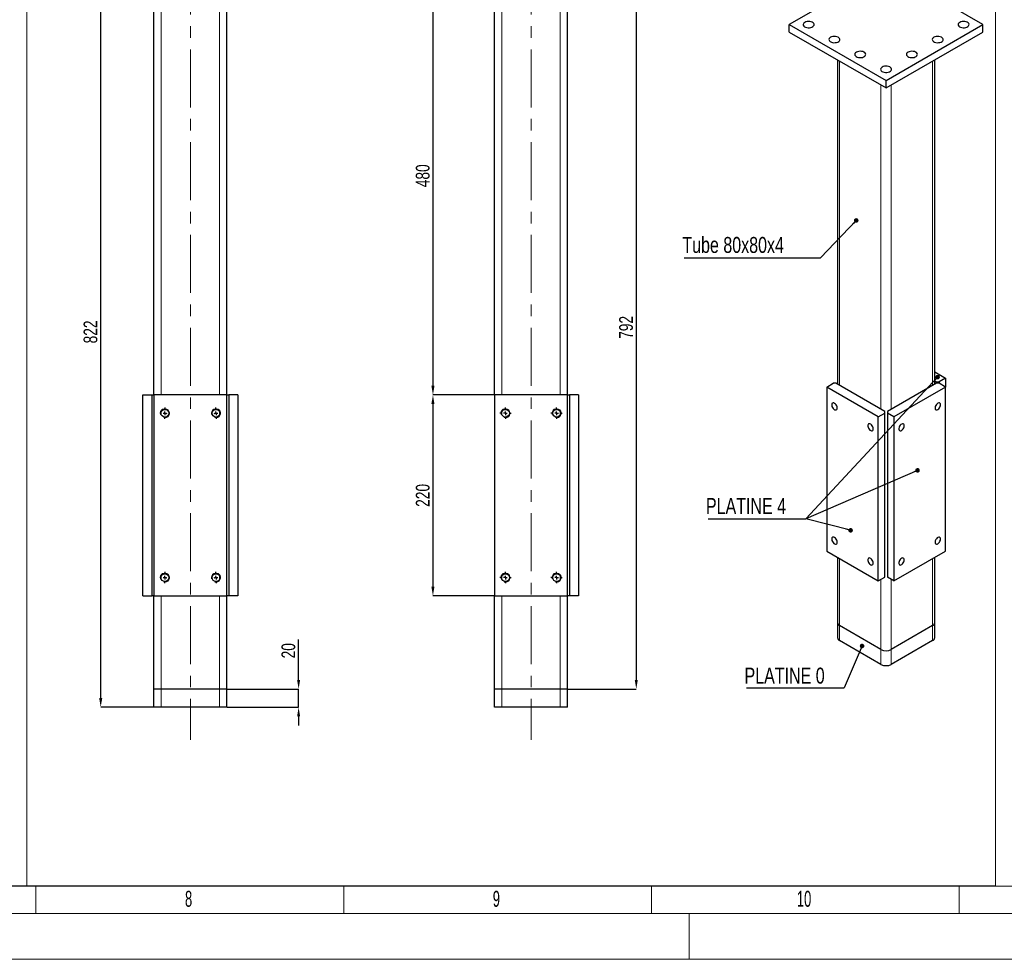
# Model space of a CAD drawing. Header units: millimetres. Extents: x 0 to 841, y 0 to 594.
# Tile 8 of 13: x 484 to 700, y 0 to 206. Entities that reach past the tile are written whole.
import ezdxf

# ---------------------------------------------------------------- set-up
doc = ezdxf.new("R2010")
doc.units = ezdxf.units.MM
doc.header["$PDSIZE"] = -1
doc.linetypes.add('CENTERX2', pattern=[20.32, 12.7, -2.54, 2.54, -2.54])
for name, color, linetype in [('COTES', 1, 'Continuous'), ('NOTES', 6, 'Continuous'), ('TRAIT-FINS', 9, 'Continuous'), ('TRAIT-MIXTES', 3, 'CENTERX2')]:
    doc.layers.add(name, color=color, linetype=linetype)
doc.layers.add('TRAIT-FORT', color=4, linetype='Continuous', lineweight=25)
doc.styles.add('SLDTEXTSTYLE0', font='TXT', dxfattribs={"width": 0.75})
doc.styles.add('SLDTEXTSTYLE1', font='TXT', dxfattribs={"width": 0.605})
doc.dimstyles.new('SLDDIMSTYLE6', dxfattribs={"dimtxt": 3, "dimasz": 2, "dimexe": 0, "dimexo": 0.0625, "dimgap": 0.75, "dimtad": 1, "dimlfac": 5, "dimrnd": 1e-09, "dimzin": 12, "dimdsep": 46, "dimtxsty": 'SLDTEXTSTYLE0', "dimsah": 1, "dimcen": 0.09, "dimadec": 0, "dimazin": 3, "dimtfac": 1, "dimtofl": 0, "dimtmove": 0, "dimatfit": 3, "dimfxl": 1, "dimfrac": 2, "dimtolj": 1, "dimtzin": 12, "dimarcsym": 0})
doc.dimstyles.new('SLDDIMSTYLE7', dxfattribs={"dimtxt": 3, "dimasz": 2, "dimexe": 0, "dimexo": 0.0625, "dimgap": 0.75, "dimtad": 1, "dimlfac": 5, "dimrnd": 1e-09, "dimzin": 12, "dimdsep": 46, "dimtxsty": 'SLDTEXTSTYLE0', "dimsah": 1, "dimcen": 0.09, "dimadec": 0, "dimazin": 3, "dimtfac": 1, "dimtmove": 0, "dimatfit": 0, "dimfxl": 1, "dimfrac": 2, "dimtolj": 1, "dimtzin": 12, "dimarcsym": 0})
doc.dimstyles.new('SLDDIMSTYLE9', dxfattribs={"dimtxt": 0.18, "dimasz": 1, "dimexe": 0, "dimexo": 0.0625, "dimgap": 0, "dimtad": 0, "dimtih": 1, "dimtoh": 1, "dimdec": 0, "dimrnd": 1e-09, "dimzin": 0, "dimdsep": 46, "dimtxsty": 'Standard', "dimblk1": 'DOT', "dimblk2": 'DOT', "dimsah": 1, "dimcen": 0.09, "dimadec": 0, "dimazin": 0, "dimtfac": 1, "dimtdec": 0, "dimtofl": 0, "dimtmove": 0, "dimatfit": 3, "dimldrblk": 'DOT', "dimfxl": 1, "dimfrac": 2, "dimtolj": 1, "dimtzin": 0, "dimarcsym": 0})

# ---------------------------------------------------------------- blocks, each defined once
blk = doc.blocks.new('_D_31')
at = {"layer": 'COTES', "color": 0, "lineweight": -2, "transparency": 16777216}
for p, q in [((581.29, 219.54), (574.87, 219.54)), ((574.87, 217.54), (574.87, 125.54)), ((588.29, 123.54), (574.87, 123.54))]:
    blk.add_line(p, q, dxfattribs=at)
at = {"layer": 'COTES', "color": 0, "transparency": 16777216}
for points in [[(574.53, 217.54), (575.2, 217.54), (574.87, 219.54)], [(574.53, 125.54), (575.2, 125.54), (574.87, 123.54)]]:
    blk.add_solid(points, dxfattribs=at)
at = {"layer": 'Defpoints', "color": 0, "transparency": 16777216}
for p in [(581.36, 219.54), (574.87, 123.54), (588.36, 123.54)]:
    blk.add_point(p, dxfattribs=at)
at = {"layer": 'COTES', "color": 0, "transparency": 16777216, "insert": (571.12, 171.54), "char_height": 3, "attachment_point": 2, "rotation": 90, "style": 'SLDTEXTSTYLE0'}
blk.add_mtext('\\A1;480', dxfattribs=at)
blk = doc.blocks.new('_D_32')
at = {"layer": 'COTES', "color": 0, "lineweight": -2, "transparency": 16777216}
for p, q in [((588.29, 123.54), (574.87, 123.54)), ((574.87, 121.54), (574.87, 81.54)), ((588.29, 79.54), (574.87, 79.54))]:
    blk.add_line(p, q, dxfattribs=at)
at = {"layer": 'COTES', "color": 0, "transparency": 16777216}
for points in [[(574.53, 121.54), (575.2, 121.54), (574.87, 123.54)], [(574.53, 81.54), (575.2, 81.54), (574.87, 79.54)]]:
    blk.add_solid(points, dxfattribs=at)
at = {"layer": 'Defpoints', "color": 0, "transparency": 16777216}
for p in [(588.36, 123.54), (574.87, 79.54), (588.36, 79.54)]:
    blk.add_point(p, dxfattribs=at)
at = {"layer": 'COTES', "color": 0, "transparency": 16777216, "insert": (571.12, 101.54), "char_height": 3, "attachment_point": 2, "rotation": 90, "style": 'SLDTEXTSTYLE0'}
blk.add_mtext('\\A1;220', dxfattribs=at)
blk = doc.blocks.new('_D_33')
at = {"layer": 'COTES', "color": 0, "lineweight": -2, "transparency": 16777216}
for p, q in [((611.42, 217.54), (619.41, 217.54)), ((619.41, 215.54), (619.41, 61.14)), ((604.42, 59.14), (619.41, 59.14))]:
    blk.add_line(p, q, dxfattribs=at)
at = {"layer": 'COTES', "color": 0, "transparency": 16777216}
for points in [[(619.07, 215.54), (619.74, 215.54), (619.41, 217.54)], [(619.07, 61.14), (619.74, 61.14), (619.41, 59.14)]]:
    blk.add_solid(points, dxfattribs=at)
at = {"layer": 'Defpoints', "color": 0, "transparency": 16777216}
for p in [(611.36, 217.54), (604.36, 59.14), (619.41, 59.14)]:
    blk.add_point(p, dxfattribs=at)
at = {"layer": 'COTES', "color": 0, "transparency": 16777216, "insert": (615.66, 138.34), "char_height": 3, "attachment_point": 2, "rotation": 90, "style": 'SLDTEXTSTYLE0'}
blk.add_mtext('\\A1;792', dxfattribs=at)
blk = doc.blocks.new('SW_CENTERMARKSYMBOL_24')
at = {"layer": 'TRAIT-MIXTES', "color": 0}
for p, q in [((-0.8, 0), (-1.25, 0)), ((0, 0), (-0.4, 0)), ((0, 0.8), (0, 1.25)), ((0, 0), (0, 0.4)), ((0, 0), (0, -0.4)), ((0, 0), (0.4, 0)), ((0.8, 0), (1.25, 0)), ((0, -0.8), (0, -1.25))]:
    blk.add_line(p, q, dxfattribs=at)
blk = doc.blocks.new('SW_CENTERMARKSYMBOL_25')
at = {"layer": 'TRAIT-MIXTES', "color": 0}
for p, q in [((-0.8, 0), (-1.25, 0)), ((0, 0), (-0.4, 0)), ((0, 0.8), (0, 1.25)), ((0, 0), (0, 0.4)), ((0, 0), (0, -0.4)), ((0, 0), (0.4, 0)), ((0.8, 0), (1.25, 0)), ((0, -0.8), (0, -1.25))]:
    blk.add_line(p, q, dxfattribs=at)
blk = doc.blocks.new('SW_CENTERMARKSYMBOL_26')
at = {"layer": 'TRAIT-MIXTES', "color": 0}
for p, q in [((-0.8, 0), (-1.25, 0)), ((0, 0), (-0.4, 0)), ((0, 0.8), (0, 1.25)), ((0, 0), (0, 0.4)), ((0, 0), (0, -0.4)), ((0, 0), (0.4, 0)), ((0.8, 0), (1.25, 0)), ((0, -0.8), (0, -1.25))]:
    blk.add_line(p, q, dxfattribs=at)
blk = doc.blocks.new('SW_CENTERMARKSYMBOL_27')
at = {"layer": 'TRAIT-MIXTES', "color": 0}
for p, q in [((-0.8, 0), (-1.25, 0)), ((0, 0), (-0.4, 0)), ((0, 0.8), (0, 1.25)), ((0, 0), (0, 0.4)), ((0, 0), (0, -0.4)), ((0, 0), (0.4, 0)), ((0.8, 0), (1.25, 0)), ((0, -0.8), (0, -1.25))]:
    blk.add_line(p, q, dxfattribs=at)
blk = doc.blocks.new('SW_NOTE_10')
at = {"layer": 'NOTES', "color": 0}
blk.add_line((-21.36, 0), (0, 0), dxfattribs=at)
blk.add_line((-21.36, 0), (0, 0), dxfattribs=at)
blk.add_line((-21.36, 0), (0, 0), dxfattribs=at)
at = {"layer": 'NOTES', "color": 0, "insert": (-21.85, 4.57), "char_height": 3.5, "attachment_point": 1, "style": 'SLDTEXTSTYLE0'}
blk.add_mtext('PLATINE 4', dxfattribs=at)
blk = doc.blocks.new('_DOT')
at = {"color": 0, "linetype": 'ByBlock', "lineweight": -2}
blk.add_line((-0.5, 0), (-1, 0), dxfattribs=at)
at = {"color": 0, "linetype": 'ByBlock', "const_width": 0.5}
blk.add_lwpolyline([(-0.25, 0, 1), (0.25, 0, 1)], format="xyb", close=True, dxfattribs=at)
blk = doc.blocks.new('SW_NOTE_11')
at = {"layer": 'NOTES', "color": 0}
blk.add_line((-21.36, 0), (0, 0), dxfattribs=at)
at = {"layer": 'NOTES', "color": 0, "insert": (-21.8, 4.4), "char_height": 3.5, "attachment_point": 1, "style": 'SLDTEXTSTYLE0'}
blk.add_mtext('PLATINE 0', dxfattribs=at)
blk = doc.blocks.new('SW_NOTE_12')
at = {"layer": 'NOTES', "color": 0}
blk.add_line((-29.87, 0), (0, 0), dxfattribs=at)
at = {"layer": 'NOTES', "color": 0, "insert": (-30.27, 4.56), "char_height": 3.5, "attachment_point": 1, "style": 'SLDTEXTSTYLE0'}
blk.add_mtext('Tube 80x80x4', dxfattribs=at)
blk = doc.blocks.new('_D_41')
at = {"layer": 'COTES', "color": 0, "lineweight": -2, "transparency": 16777216}
for p, q in [((545.44, 61.14), (545.44, 69.96)), ((529.81, 59.14), (545.44, 59.14)), ((545.44, 55.14), (545.44, 59.14)), ((529.81, 55.14), (545.44, 55.14)), ((545.44, 53.14), (545.44, 51.14))]:
    blk.add_line(p, q, dxfattribs=at)
at = {"layer": 'COTES', "color": 0, "transparency": 16777216}
for points in [[(545.11, 61.14), (545.78, 61.14), (545.44, 59.14)], [(545.11, 53.14), (545.78, 53.14), (545.44, 55.14)]]:
    blk.add_solid(points, dxfattribs=at)
at = {"layer": 'Defpoints', "color": 0, "transparency": 16777216}
for p in [(529.75, 59.14), (545.44, 59.14), (529.75, 55.14)]:
    blk.add_point(p, dxfattribs=at)
at = {"layer": 'COTES', "color": 0, "transparency": 16777216, "insert": (541.69, 67.52), "char_height": 3, "attachment_point": 2, "rotation": 90, "style": 'SLDTEXTSTYLE0'}
blk.add_mtext('\\A1;20', dxfattribs=at)
blk = doc.blocks.new('_D_42')
at = {"layer": 'COTES', "color": 0, "lineweight": -2, "transparency": 16777216}
for p, q in [((506.69, 219.54), (502.09, 219.54)), ((502.09, 57.14), (502.09, 217.54)), ((513.69, 55.14), (502.09, 55.14))]:
    blk.add_line(p, q, dxfattribs=at)
at = {"layer": 'COTES', "color": 0, "transparency": 16777216}
for points in [[(501.76, 217.54), (502.43, 217.54), (502.09, 219.54)], [(501.76, 57.14), (502.43, 57.14), (502.09, 55.14)]]:
    blk.add_solid(points, dxfattribs=at)
at = {"layer": 'Defpoints', "color": 0, "transparency": 16777216}
for p in [(502.09, 219.54), (506.75, 219.54), (513.75, 55.14)]:
    blk.add_point(p, dxfattribs=at)
at = {"layer": 'COTES', "color": 0, "transparency": 16777216, "insert": (498.34, 137.34), "char_height": 3, "attachment_point": 2, "rotation": 90, "style": 'SLDTEXTSTYLE0'}
blk.add_mtext('\\A1;822', dxfattribs=at)
blk = doc.blocks.new('SW_CENTERMARKSYMBOL_41')
at = {"layer": 'TRAIT-MIXTES', "color": 0}
for p, q in [((0.04, 36.8), (0.06, 37.25)), ((11.16, 36.8), (11.14, 37.25)), ((-0.04, 35.2), (-0.06, 34.75)), ((0, 36), (-0.02, 35.6)), ((0, 36), (0.02, 36.4)), ((11.2, 36), (11.18, 36.4)), ((11.2, 36), (11.22, 35.6)), ((11.24, 35.2), (11.26, 34.75)), ((0, 0), (-0.02, -0.4)), ((0, 0), (0.02, 0.4)), ((0.03, 0.8), (0.05, 1.25)), ((11.17, 0.8), (11.15, 1.25)), ((11.2, 0), (11.18, 0.4)), ((11.2, 0), (11.22, -0.4)), ((-0.03, -0.8), (-0.05, -1.25)), ((11.23, -0.8), (11.25, -1.25))]:
    blk.add_line(p, q, dxfattribs=at)
for radius, start, end in [(109.17, 266.8497, 267.0596), (109.17, 267.0596, 267.2696), (109.17, 272.7304, 272.9404), (109.17, 272.9404, 273.1503), (145.13, 267.6308, 267.7887), (145.13, 272.2113, 272.3692), (145.13, 267.7887, 267.9466), (145.13, 272.0534, 272.2113)]:
    blk.add_arc((5.6, 145.02), radius, start, end, dxfattribs=at)

msp = doc.modelspace()

# ---------------------------------------------------------------- linework, layer by layer
at = {"lineweight": 18}
for p, q in [((485.9035, 305.8674), (485.9035, 16.0142)), ((698.1101, 305.8674), (698.1101, 16.0142)), ((16.001, 15.9431), (825.001, 15.9431)), ((16.0906, 16.0142), (698.1101, 16.0142)), ((647.001, 15.9431), (469.001, 15.9431)), ((487.9179, 9.9431), (487.9179, 15.9431)), ((555.3346, 9.9431), (555.3346, 15.9431)), ((622.7513, 9.9431), (622.7513, 15.9431)), ((690.168, 9.9431), (690.168, 15.9431)), ((831.001, 9.9431), (10.001, 9.9431)), ((631.001, -0.0569), (631.001, 9.9431)), ((841.001, -0.0569), (0.001, -0.0569))]:
    msp.add_line(p, q, dxfattribs=at)
at = {"layer": 'TRAIT-FINS', "lineweight": 18}
for p, q in [((515.3517, 123.5369), (515.3517, 217.5369)), ((528.1517, 123.5369), (528.1517, 217.5369)), ((589.9553, 123.5369), (589.9553, 217.5369)), ((602.7553, 123.5369), (602.7553, 217.5369)), ((663.9442, 125.6032), (663.9442, 196.6432)), ((684.3088, 125.6032), (684.3088, 196.6432)), ((672.9951, 120.3782), (672.9951, 191.4182)), ((675.2579, 120.3782), (675.2579, 191.4182)), ((515.3517, 119.2497), (515.3517, 119.8241)), ((528.1517, 119.2497), (528.1517, 119.8241)), ((589.9553, 119.2497), (589.9553, 119.8241)), ((602.7553, 119.2497), (602.7553, 119.8241)), ((663.9442, 73.018), (663.9442, 87.7161)), ((684.3088, 73.018), (684.3088, 87.7161)), ((515.3517, 83.2497), (515.3517, 83.8241)), ((528.1517, 83.2497), (528.1517, 83.8241)), ((589.9553, 83.2497), (589.9553, 83.8241)), ((602.7553, 83.2497), (602.7553, 83.8241)), ((672.9951, 67.793), (672.9951, 83.1442)), ((675.2579, 67.793), (675.2579, 83.1442)), ((515.3517, 59.1369), (515.3517, 79.5369)), ((528.1517, 59.1369), (528.1517, 79.5369)), ((589.9553, 59.1369), (589.9553, 79.5369)), ((602.7553, 59.1369), (602.7553, 79.5369)), ((663.9442, 69.7518), (663.9442, 73.018)), ((684.3088, 69.7518), (684.3088, 73.018)), ((672.9951, 64.5268), (672.9951, 67.793)), ((675.2579, 64.5268), (675.2579, 67.793)), ((515.3517, 55.1369), (515.3517, 59.1369)), ((528.1517, 55.1369), (528.1517, 59.1369)), ((589.9553, 55.1369), (589.9553, 59.1369)), ((602.7553, 55.1369), (602.7553, 59.1369))]:
    msp.add_line(p, q, dxfattribs=at)
for centre in [(516.1517, 119.5369), (527.3517, 119.5369), (590.7553, 119.5369), (590.7553, 119.5369), (601.9553, 119.5369), (601.9553, 119.5369), (516.1517, 83.5369), (527.3517, 83.5369), (590.7553, 83.5369), (590.7553, 83.5369), (601.9553, 83.5369), (601.9553, 83.5369)]:
    msp.add_arc(centre, 1, 255, 195, dxfattribs=at)
at = {"layer": 'TRAIT-FORT', "lineweight": 25}
for p, q in [((513.7517, 123.5369), (513.7517, 217.5369)), ((529.7517, 123.5369), (529.7517, 217.5369)), ((588.3553, 123.5369), (588.3553, 217.5369)), ((604.3553, 123.5369), (604.3553, 217.5369)), ((674.1265, 216.8904), (652.9133, 204.6443)), ((695.3397, 204.6443), (674.1265, 216.8904)), ((652.9133, 204.6443), (674.1265, 192.3982)), ((652.9133, 203.0112), (652.9133, 204.6443)), ((652.9133, 203.0112), (674.1265, 190.7651)), ((674.1265, 192.3982), (695.3397, 204.6443)), ((674.1265, 190.7651), (695.3397, 203.0112)), ((695.3397, 203.0112), (695.3397, 204.6443)), ((663.4755, 196.9138), (663.4755, 125.8738)), ((684.7775, 125.8738), (684.7775, 196.9138)), ((674.1265, 190.7651), (674.1265, 192.3982)), ((684.7775, 128.5983), (687.1373, 127.2361)), ((661.1157, 125.2767), (662.53, 126.0931)), ((672.4295, 118.7454), (661.1157, 125.2767)), ((661.1157, 125.2767), (661.1157, 89.3489)), ((663.0956, 126.0931), (662.53, 126.0931)), ((673.8437, 119.8884), (663.0956, 126.0931)), ((685.1574, 126.0931), (674.4094, 119.8884)), ((687.1373, 125.2767), (675.8236, 118.7454)), ((684.7775, 126.639), (685.1574, 126.4196)), ((685.1574, 126.4196), (685.7231, 126.4196)), ((685.1574, 126.0931), (685.1574, 126.4196)), ((685.7231, 126.0931), (685.1574, 126.0931)), ((687.1373, 127.2361), (685.7231, 126.4196)), ((685.7231, 126.4196), (685.7231, 126.0931)), ((687.1373, 125.2767), (685.7231, 126.0931)), ((687.1373, 127.2361), (687.1373, 125.2767)), ((687.1373, 89.3489), (687.1373, 125.2767)), ((511.3517, 79.5369), (511.3517, 123.5369)), ((511.3517, 123.5369), (513.3517, 123.5369)), ((513.3517, 79.5369), (513.3517, 123.5369)), ((513.3517, 123.5369), (513.7517, 123.5369)), ((529.7517, 123.5369), (513.7517, 123.5369)), ((513.7517, 123.5369), (513.7517, 79.5369)), ((529.7517, 79.5369), (529.7517, 123.5369)), ((529.7517, 123.5369), (530.1517, 123.5369)), ((530.1517, 123.5369), (530.1517, 79.5369)), ((532.1517, 123.5369), (530.1517, 123.5369)), ((532.1517, 123.5369), (532.1517, 79.5369)), ((588.3553, 123.5369), (588.3553, 79.5369)), ((604.3553, 123.5369), (588.3553, 123.5369)), ((604.3553, 79.5369), (604.3553, 123.5369)), ((604.3553, 123.5369), (604.7553, 123.5369)), ((604.7553, 123.5369), (604.7553, 79.5369)), ((606.7553, 123.5369), (604.7553, 123.5369)), ((606.7553, 123.5369), (606.7553, 79.5369)), ((672.4295, 118.7454), (673.8437, 119.5618)), ((672.4295, 82.8176), (672.4295, 118.7454)), ((673.8437, 119.5618), (673.8437, 119.8884)), ((673.8437, 83.634), (673.8437, 119.5618)), ((674.4094, 119.8884), (674.4094, 119.5618)), ((675.8236, 118.7454), (674.4094, 119.5618)), ((674.4094, 119.5618), (674.4094, 83.634)), ((675.8236, 118.7454), (675.8236, 82.8176)), ((661.1157, 89.3489), (672.4295, 82.8176)), ((675.8236, 82.8176), (687.1373, 89.3489)), ((663.4755, 87.9866), (663.4755, 73.6711)), ((684.7775, 73.6711), (684.7775, 87.9866)), ((672.4295, 82.8176), (673.8437, 83.634)), ((675.8236, 82.8176), (674.4094, 83.634)), ((511.3517, 79.5369), (513.3517, 79.5369)), ((513.7517, 79.5369), (513.3517, 79.5369)), ((513.7517, 59.1369), (513.7517, 79.5369)), ((513.7517, 79.5369), (529.7517, 79.5369)), ((529.7517, 59.1369), (529.7517, 79.5369)), ((530.1517, 79.5369), (529.7517, 79.5369)), ((532.1517, 79.5369), (530.1517, 79.5369)), ((588.3553, 59.1369), (588.3553, 79.5369)), ((588.3553, 79.5369), (604.3553, 79.5369)), ((604.3553, 59.1369), (604.3553, 79.5369)), ((604.7553, 79.5369), (604.3553, 79.5369)), ((606.7553, 79.5369), (604.7553, 79.5369)), ((663.4755, 73.6711), (663.4755, 70.405)), ((684.7775, 70.405), (684.7775, 73.6711)), ((672.9951, 67.793), (663.9442, 73.018)), ((684.3088, 73.018), (675.2579, 67.793)), ((672.9951, 64.5268), (663.9442, 69.7518)), ((684.3088, 69.7518), (675.2579, 64.5268)), ((515.3517, 59.1369), (513.7517, 59.1369)), ((513.7517, 55.1369), (513.7517, 59.1369)), ((528.1517, 59.1369), (515.3517, 59.1369)), ((529.7517, 59.1369), (528.1517, 59.1369)), ((529.7517, 55.1369), (529.7517, 59.1369)), ((589.9553, 59.1369), (588.3553, 59.1369)), ((588.3553, 55.1369), (588.3553, 59.1369)), ((602.7553, 59.1369), (589.9553, 59.1369)), ((604.3553, 59.1369), (602.7553, 59.1369)), ((604.3553, 55.1369), (604.3553, 59.1369)), ((515.3517, 55.1369), (513.7517, 55.1369)), ((528.1517, 55.1369), (515.3517, 55.1369)), ((529.7517, 55.1369), (528.1517, 55.1369)), ((589.9553, 55.1369), (588.3553, 55.1369)), ((602.7553, 55.1369), (589.9553, 55.1369)), ((604.3553, 55.1369), (602.7553, 55.1369))]:
    msp.add_line(p, q, dxfattribs=at)
at = {"layer": 'TRAIT-FORT', "lineweight": 25, "flags": 128}
for points in [[(656.3074, 205.1341), (656.1231, 204.9969), (656.0036, 204.8376), (655.9565, 204.666), (655.9848, 204.4932), (656.0867, 204.3298), (656.2558, 204.1862), (656.4814, 204.0713), (656.7495, 203.9925), (657.043, 203.9546), (657.3437, 203.9601), (657.6325, 204.0085), (657.8914, 204.0969), (658.1041, 204.2197), (658.2573, 204.3692), (658.3412, 204.5359), (658.3506, 204.7095), (658.285, 204.8789), (658.1484, 205.0337), (657.9495, 205.1639), (657.7007, 205.2615), (657.4177, 205.3203), (657.1183, 205.3367), (656.8212, 205.3095), (656.5451, 205.2406), (656.3074, 205.1341)], [(690.2485, 205.1341), (690.0642, 204.9969), (689.9447, 204.8376), (689.8977, 204.666), (689.926, 204.4932), (690.0279, 204.3298), (690.1969, 204.1862), (690.4226, 204.0713), (690.6906, 203.9925), (690.9841, 203.9546), (691.2848, 203.9601), (691.5737, 204.0085), (691.8326, 204.0969), (692.0453, 204.2197), (692.1984, 204.3692), (692.2823, 204.5359), (692.2917, 204.7095), (692.2261, 204.8789), (692.0896, 205.0337), (691.8906, 205.1639), (691.6419, 205.2615), (691.3588, 205.3203), (691.0594, 205.3367), (690.7623, 205.3095), (690.4862, 205.2406), (690.2485, 205.1341)], [(661.9643, 201.8685), (661.7799, 201.7313), (661.6604, 201.5719), (661.6134, 201.4004), (661.6417, 201.2275), (661.7436, 201.0642), (661.9127, 200.9205), (662.1383, 200.8057), (662.4063, 200.7269), (662.6999, 200.689), (663.0005, 200.6944), (663.2894, 200.7429), (663.5483, 200.8313), (663.761, 200.9541), (663.9141, 201.1035), (663.998, 201.2703), (664.0075, 201.4438), (663.9419, 201.6133), (663.8053, 201.768), (663.6064, 201.8983), (663.3576, 201.9959), (663.0746, 202.0547), (662.7751, 202.0711), (662.478, 202.0439), (662.202, 201.9749), (661.9643, 201.8685)], [(684.5917, 201.8685), (684.4073, 201.7313), (684.2879, 201.5719), (684.2408, 201.4004), (684.2691, 201.2275), (684.371, 201.0642), (684.5401, 200.9205), (684.7657, 200.8057), (685.0337, 200.7269), (685.3273, 200.689), (685.6279, 200.6944), (685.9168, 200.7429), (686.1757, 200.8313), (686.3884, 200.9541), (686.5415, 201.1035), (686.6254, 201.2703), (686.6349, 201.4438), (686.5693, 201.6133), (686.4327, 201.768), (686.2338, 201.8983), (685.985, 201.9959), (685.702, 202.0547), (685.4025, 202.0711), (685.1054, 202.0439), (684.8294, 201.9749), (684.5917, 201.8685)], [(667.6211, 198.6029), (667.4368, 198.4657), (667.3173, 198.3063), (667.2702, 198.1348), (667.2986, 197.9619), (667.4004, 197.7985), (667.5695, 197.6549), (667.7952, 197.5401), (668.0632, 197.4612), (668.3567, 197.4233), (668.6574, 197.4288), (668.9462, 197.4772), (669.2051, 197.5656), (669.4178, 197.6884), (669.571, 197.8379), (669.6549, 198.0046), (669.6643, 198.1782), (669.5987, 198.3477), (669.4622, 198.5024), (669.2632, 198.6327), (669.0144, 198.7303), (668.7314, 198.7891), (668.432, 198.8054), (668.1349, 198.7783), (667.8588, 198.7093), (667.6211, 198.6029)], [(678.9348, 198.6029), (678.7505, 198.4657), (678.631, 198.3063), (678.584, 198.1348), (678.6123, 197.9619), (678.7142, 197.7985), (678.8832, 197.6549), (679.1089, 197.5401), (679.3769, 197.4612), (679.6704, 197.4233), (679.9711, 197.4288), (680.2599, 197.4772), (680.5189, 197.5656), (680.7316, 197.6884), (680.8847, 197.8379), (680.9686, 198.0046), (680.978, 198.1782), (680.9124, 198.3477), (680.7759, 198.5024), (680.5769, 198.6327), (680.3282, 198.7303), (680.0451, 198.7891), (679.7457, 198.8054), (679.4486, 198.7783), (679.1725, 198.7093), (678.9348, 198.6029)], [(673.278, 195.3372), (673.0936, 195.2), (672.9742, 195.0407), (672.9271, 194.8691), (672.9554, 194.6963), (673.0573, 194.5329), (673.2264, 194.3893), (673.452, 194.2744), (673.72, 194.1956), (674.0136, 194.1577), (674.3142, 194.1632), (674.6031, 194.2116), (674.862, 194.3), (675.0747, 194.4228), (675.2278, 194.5723), (675.3117, 194.739), (675.3212, 194.9126), (675.2556, 195.082), (675.119, 195.2368), (674.9201, 195.367), (674.6713, 195.4646), (674.3883, 195.5234), (674.0888, 195.5398), (673.7917, 195.5126), (673.5157, 195.4437), (673.278, 195.3372)], [(663.4138, 120.6838), (663.3871, 120.9038), (663.3094, 121.1351), (663.1875, 121.3571), (663.0324, 121.5501), (662.8577, 121.697), (662.6791, 121.7847), (662.5123, 121.8054), (662.3722, 121.7573), (662.2713, 121.6446), (662.2185, 121.4774), (662.2185, 121.2705), (662.2713, 121.0423), (662.3722, 120.8131), (662.5123, 120.6032), (662.6791, 120.4314), (662.8577, 120.3128), (663.0324, 120.258), (663.1875, 120.2719), (663.3094, 120.3532), (663.3871, 120.4947), (663.4138, 120.6838)], [(686.0413, 121.3778), (686.0146, 121.567), (685.9368, 121.7085), (685.815, 121.7898), (685.6598, 121.8037), (685.4851, 121.7489), (685.3065, 121.6303), (685.1397, 121.4584), (684.9996, 121.2486), (684.8987, 121.0194), (684.8459, 120.7912), (684.8459, 120.5843), (684.8987, 120.4171), (684.9996, 120.3044), (685.1397, 120.2563), (685.3065, 120.277), (685.4851, 120.3646), (685.6598, 120.5115), (685.815, 120.7045), (685.9368, 120.9265), (686.0146, 121.1578), (686.0413, 121.3778)], [(671.3334, 116.112), (671.3067, 116.332), (671.229, 116.5632), (671.1071, 116.7852), (670.952, 116.9783), (670.7773, 117.1251), (670.5987, 117.2128), (670.4319, 117.2335), (670.2918, 117.1854), (670.1909, 117.0727), (670.1381, 116.9055), (670.1381, 116.6986), (670.1909, 116.4704), (670.2918, 116.2412), (670.4319, 116.0314), (670.5987, 115.8595), (670.7773, 115.7409), (670.952, 115.6861), (671.1071, 115.7), (671.229, 115.7813), (671.3067, 115.9228), (671.3334, 116.112)], [(678.1217, 116.8059), (678.095, 116.9951), (678.0172, 117.1366), (677.8954, 117.2179), (677.7402, 117.2318), (677.5655, 117.177), (677.3869, 117.0584), (677.2201, 116.8865), (677.08, 116.6767), (676.9791, 116.4475), (676.9263, 116.2193), (676.9263, 116.0124), (676.9791, 115.8452), (677.08, 115.7325), (677.2201, 115.6844), (677.3869, 115.7051), (677.5655, 115.7927), (677.7402, 115.9396), (677.8954, 116.1326), (678.0172, 116.3546), (678.095, 116.5859), (678.1217, 116.8059)], [(663.4138, 91.2884), (663.3871, 91.5084), (663.3094, 91.7396), (663.1875, 91.9617), (663.0324, 92.1547), (662.8577, 92.3015), (662.6791, 92.3892), (662.5123, 92.4099), (662.3722, 92.3618), (662.2713, 92.2491), (662.2185, 92.0819), (662.2185, 91.875), (662.2713, 91.6468), (662.3722, 91.4176), (662.5123, 91.2078), (662.6791, 91.0359), (662.8577, 90.9173), (663.0324, 90.8625), (663.1875, 90.8764), (663.3094, 90.9577), (663.3871, 91.0992), (663.4138, 91.2884)], [(686.0413, 91.9823), (686.0146, 92.1715), (685.9368, 92.313), (685.815, 92.3943), (685.6598, 92.4082), (685.4851, 92.3534), (685.3065, 92.2348), (685.1397, 92.0629), (684.9996, 91.8531), (684.8987, 91.6239), (684.8459, 91.3957), (684.8459, 91.1888), (684.8987, 91.0216), (684.9996, 90.9089), (685.1397, 90.8608), (685.3065, 90.8815), (685.4851, 90.9692), (685.6598, 91.116), (685.815, 91.3091), (685.9368, 91.5311), (686.0146, 91.7623), (686.0413, 91.9823)], [(671.3334, 86.7165), (671.3067, 86.9365), (671.229, 87.1678), (671.1071, 87.3898), (670.952, 87.5828), (670.7773, 87.7297), (670.5987, 87.8173), (670.4319, 87.838), (670.2918, 87.7899), (670.1909, 87.6772), (670.1381, 87.51), (670.1381, 87.3031), (670.1909, 87.0749), (670.2918, 86.8457), (670.4319, 86.6359), (670.5987, 86.464), (670.7773, 86.3454), (670.952, 86.2906), (671.1071, 86.3045), (671.229, 86.3858), (671.3067, 86.5273), (671.3334, 86.7165)], [(678.1217, 87.4104), (678.095, 87.5996), (678.0172, 87.7411), (677.8954, 87.8224), (677.7402, 87.8363), (677.5655, 87.7815), (677.3869, 87.6629), (677.2201, 87.4911), (677.08, 87.2812), (676.9791, 87.052), (676.9263, 86.8238), (676.9263, 86.6169), (676.9791, 86.4497), (677.08, 86.337), (677.2201, 86.2889), (677.3869, 86.3096), (677.5655, 86.3973), (677.7402, 86.5442), (677.8954, 86.7372), (678.0172, 86.9592), (678.095, 87.1904), (678.1217, 87.4104)]]:
    msp.add_lwpolyline(points, dxfattribs=at)
at = {"layer": 'TRAIT-FORT', "lineweight": 25}
for centre in [(516.1517, 119.5369), (527.3517, 119.5369), (590.7553, 119.5369), (601.9553, 119.5369), (516.1517, 83.5369), (527.3517, 83.5369), (590.7553, 83.5369), (601.9553, 83.5369)]:
    msp.add_circle(centre, 0.85, dxfattribs=at)
for centre, radius, start, end in [((664.2763, 73.751), 0.8047, 185.694799, 245.625342), ((683.9767, 73.751), 0.8047, 294.374658, 354.305201), ((664.2763, 70.4848), 0.8047, 185.694799, 245.625342), ((683.9767, 70.4848), 0.8047, 294.374658, 354.305201), ((674.1265, 69.9765), 2.4592, 242.609672, 297.390328), ((674.1265, 66.7104), 2.4592, 242.609672, 297.390328)]:
    msp.add_arc(centre, radius, start, end, dxfattribs=at)
at = {"layer": 'TRAIT-MIXTES', "lineweight": 18}
for p, q in [((521.7517, 219.5369), (521.7517, 48.0262)), ((596.3553, 219.5369), (596.3553, 48.0262))]:
    msp.add_line(p, q, dxfattribs=at)

# ---------------------------------------------------------------- block references
at = {"layer": 'NOTES'}
for name, p in [('SW_NOTE_12', (659.7716, 153.584)), ('SW_NOTE_10', (656.5155, 96.4078)), ('SW_NOTE_11', (664.9169, 59.4183))]:
    msp.add_blockref(name, p, dxfattribs=at)
at = {"layer": 'TRAIT-MIXTES'}
for name, p in [('SW_CENTERMARKSYMBOL_41', (516.1517, 83.5369)), ('SW_CENTERMARKSYMBOL_26', (590.7553, 119.5369)), ('SW_CENTERMARKSYMBOL_24', (601.9553, 119.5369)), ('SW_CENTERMARKSYMBOL_27', (590.7553, 83.5369)), ('SW_CENTERMARKSYMBOL_25', (601.9553, 83.5369))]:
    msp.add_blockref(name, p, dxfattribs=at)

# ---------------------------------------------------------------- texts
at = {"layer": 'NOTES', "char_height": 3.5, "attachment_point": 1, "style": 'SLDTEXTSTYLE1'}
for s, insert in [('8', (520.5596, 14.9437)), ('9', (587.9763, 14.9437)), ('10', (654.593, 14.9437))]:
    msp.add_mtext(s, dxfattribs=dict(at, insert=insert))

# ---------------------------------------------------------------- dimensions: what is measured, and where the dimension line sits
at = {"layer": 'COTES'}
for base, p1, p2, dimstyle, picture, middle in [((502.0927, 219.5369), (513.7517, 55.1369), (506.7517, 219.5369), 'SLDDIMSTYLE6', '_D_42', (502.0927, 137.3369)), ((574.866, 123.5369), (581.3553, 219.5369), (588.3553, 123.5369), 'SLDDIMSTYLE6', '_D_31', (574.866, 171.5369)), ((619.4072, 59.1369), (611.3553, 217.5369), (604.3553, 59.1369), 'SLDDIMSTYLE6', '_D_33', (619.4072, 138.3369)), ((574.866, 79.5369), (588.3553, 123.5369), (588.3553, 79.5369), 'SLDDIMSTYLE6', '_D_32', (574.866, 101.5369)), ((545.4421, 59.1369), (529.7517, 55.1369), (529.7517, 59.1369), 'SLDDIMSTYLE7', '_D_41', (545.4421, 67.5223))]:
    dim = msp.add_linear_dim(base=base, p1=p1, p2=p2, angle=90, dimstyle=dimstyle, dxfattribs=at)
    dim.commit()
    dim.dimension.update_dxf_attribs({"geometry": picture, "text_midpoint": middle, "dimtype": 160})

# ---------------------------------------------------------------- leaders
at = {"layer": 'NOTES'}
for points in [[(667.5908, 161.758), (659.7716, 153.584)], [(685.4198, 127.4445), (656.5155, 96.4078)], [(681.0176, 107.028), (656.5155, 96.4078)], [(666.3507, 93.8916), (656.5155, 96.4078)], [(668.8698, 68.5587), (664.9169, 59.4183)]]:
    msp.add_leader(points, dimstyle='SLDDIMSTYLE9', dxfattribs=at)

doc.saveas('drawing.dxf')
